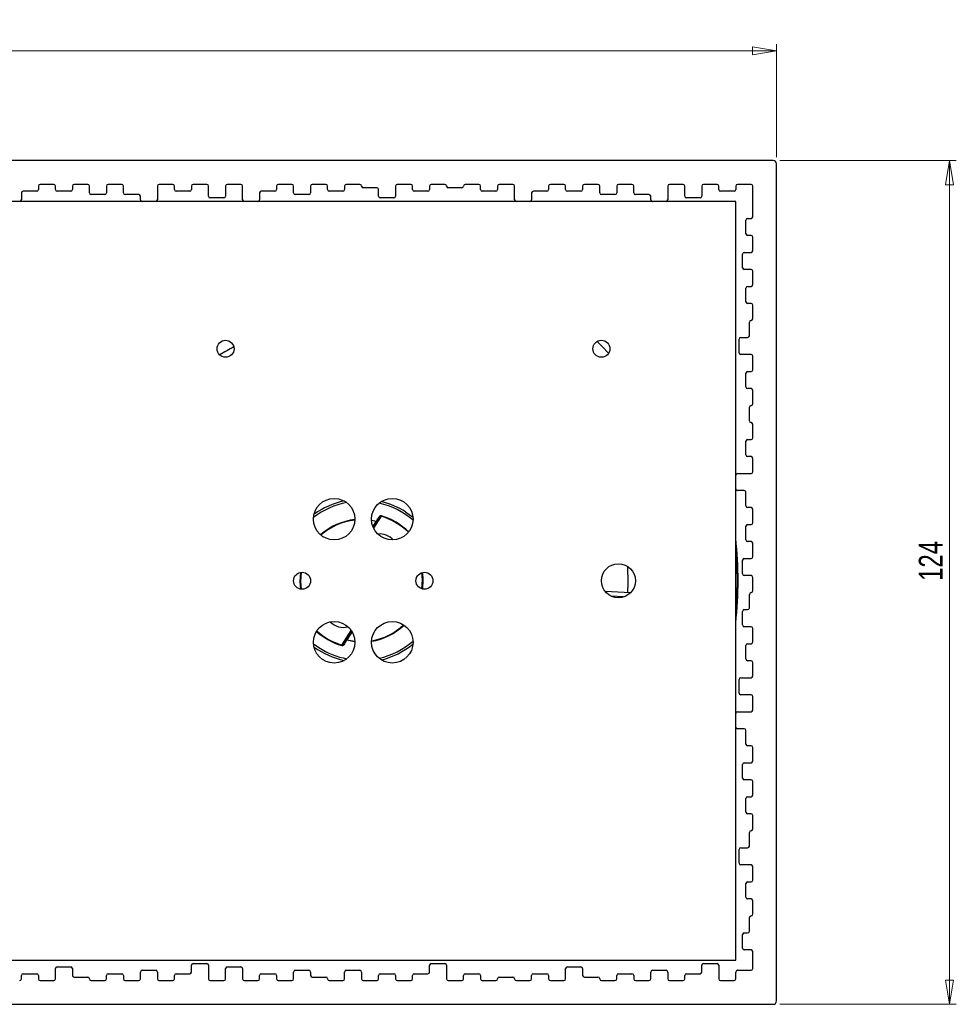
# Model space of a CAD drawing. Header units: millimetres. Extents: x 516 to 1010, y 396 to 781.
# Tile 3 of 4: x 642 to 780, y 636 to 781. Entities that reach past the tile are written whole.
import ezdxf

# ---------------------------------------------------------------- set-up
doc = ezdxf.new("R2010")
doc.units = ezdxf.units.MM
doc.styles.add('SLDTEXTSTYLE0', font='TXT', dxfattribs={"width": 0.75})
doc.dimstyles.new('SLDDIMSTYLE0', dxfattribs={"dimtxt": 3.5, "dimasz": 3.556, "dimexe": 0, "dimexo": 0.0625, "dimgap": 0.875, "dimtad": 1, "dimdec": 0, "dimrnd": 1e-09, "dimzin": 12, "dimdsep": 46, "dimtxsty": 'SLDTEXTSTYLE0', "dimblk1": 'CLOSED', "dimblk2": 'CLOSED', "dimsah": 1, "dimcen": 0.09, "dimadec": 0, "dimazin": 3, "dimtfac": 1, "dimtdec": 0, "dimtofl": 0, "dimtmove": 0, "dimatfit": 3, "dimldrblk": 'CLOSED', "dimfxl": 0, "dimfrac": 2, "dimtolj": 1, "dimtzin": 12, "dimarcsym": 0})

# ---------------------------------------------------------------- blocks, each defined once
blk = doc.blocks.new('_Closed')
at = {"color": 0, "linetype": 'ByBlock', "lineweight": -2}
for p, q in [((-1, 0.166667), (0, 0)), ((-1, 0.166667), (-1, -0.166667)), ((0, 0), (-1, -0.166667)), ((0, 0), (-1, 0))]:
    blk.add_line(p, q, dxfattribs=at)
blk = doc.blocks.new('_D_1')
at = {"color": 7, "linetype": 'Continuous', "lineweight": 0}
for p, q in [((516.12, 760.47), (516.12, 777.1)), ((753.12, 760.47), (753.12, 777.1)), ((516.12, 776.1), (753.12, 776.1))]:
    blk.add_line(p, q, dxfattribs=at)
at = {"color": 7, "linetype": 'Continuous', "lineweight": 18, "xscale": 3.556, "yscale": 3.556, "rotation": 180.0000000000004}
blk.add_blockref('_Closed', (516.12, 776.1, -67.5), dxfattribs=at)
at = {"color": 7, "linetype": 'Continuous', "lineweight": 18, "xscale": 3.556, "yscale": 3.556}
blk.add_blockref('_Closed', (753.12, 776.1, -67.5), dxfattribs=at)
at = {"color": 7, "linetype": 'Continuous', "lineweight": 18, "insert": (622.15, 780.61), "char_height": 3.5, "attachment_point": 1, "style": 'SLDTEXTSTYLE0'}
blk.add_mtext('237', dxfattribs=at)
blk = doc.blocks.new('_D_2')
at = {"color": 7, "linetype": 'Continuous', "lineweight": 0}
for p, q in [((753.62, 759.97), (779.54, 759.97)), ((778.54, 759.97), (778.54, 635.97)), ((753.62, 635.97), (779.54, 635.97))]:
    blk.add_line(p, q, dxfattribs=at)
at = {"color": 7, "linetype": 'Continuous', "lineweight": 18, "xscale": 3.556, "yscale": 3.556}
for p, rotation in [((778.54, 759.97, -67.5), 90.0000000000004), ((778.54, 635.97, -67.5), 270.0000000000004)]:
    blk.add_blockref('_Closed', p, dxfattribs=dict(at, rotation=rotation))
at = {"color": 7, "linetype": 'Continuous', "lineweight": 18, "insert": (774.03, 698.2), "char_height": 3.5, "attachment_point": 1, "rotation": 90, "style": 'SLDTEXTSTYLE0'}
blk.add_mtext('124', dxfattribs=at)

msp = doc.modelspace()

# ---------------------------------------------------------------- linework, layer by layer
at = {"color": 7, "linetype": 'Continuous', "lineweight": 25}
for p, q in [((752.62, 759.97), (516.62, 759.97)), ((753.12, 636.47), (753.12, 759.47)), ((644.37, 755.47), (642.37, 755.47)), ((644.62, 756.22), (644.62, 755.72)), ((646.87, 756.47), (644.87, 756.47)), ((647.12, 755.72), (647.12, 756.22)), ((649.37, 755.47), (647.37, 755.47)), ((649.62, 756.22), (649.62, 755.72)), ((651.87, 756.47), (649.87, 756.47)), ((652.12, 755.22), (652.12, 756.22)), ((654.62, 756.22), (654.62, 755.22)), ((656.87, 756.47), (654.87, 756.47)), ((657.12, 755.22), (657.12, 756.22)), ((662.12, 756.22), (662.12, 754.22)), ((664.37, 756.47), (662.37, 756.47)), ((664.62, 755.72), (664.62, 756.22)), ((666.87, 755.47), (664.87, 755.47)), ((667.12, 756.22), (667.12, 755.72)), ((669.37, 756.47), (667.37, 756.47)), ((669.62, 754.72), (669.62, 756.22)), ((672.12, 756.22), (672.12, 754.72)), ((674.37, 756.47), (672.37, 756.47)), ((674.62, 754.22), (674.62, 756.22)), ((679.37, 755.47), (677.37, 755.47)), ((679.62, 756.22), (679.62, 755.72)), ((681.87, 756.47), (679.87, 756.47)), ((682.12, 755.22), (682.12, 756.22)), ((684.62, 756.22), (684.62, 755.22)), ((686.87, 756.47), (684.87, 756.47)), ((687.12, 755.72), (687.12, 756.22)), ((689.37, 755.47), (687.37, 755.47)), ((689.62, 756.22), (689.62, 755.72)), ((691.87, 756.47), (689.87, 756.47)), ((694.37, 755.97), (692.37, 755.97)), ((694.62, 754.72), (694.62, 755.72)), ((697.12, 756.22), (697.12, 754.72)), ((699.37, 756.47), (697.37, 756.47)), ((699.62, 755.72), (699.62, 756.22)), ((701.87, 755.47), (699.87, 755.47)), ((702.12, 756.22), (702.12, 755.72)), ((704.37, 756.47), (702.37, 756.47)), ((706.87, 755.97), (704.87, 755.97)), ((709.37, 756.47), (707.37, 756.47)), ((709.62, 755.72), (709.62, 756.22)), ((711.87, 755.47), (709.87, 755.47)), ((712.12, 756.22), (712.12, 755.72)), ((714.37, 756.47), (712.37, 756.47)), ((714.62, 754.22), (714.62, 756.22)), ((719.37, 755.47), (717.37, 755.47)), ((719.62, 756.22), (719.62, 755.72)), ((721.87, 756.47), (719.87, 756.47)), ((722.12, 755.72), (722.12, 756.22)), ((724.37, 755.47), (722.37, 755.47)), ((724.62, 756.22), (724.62, 755.72)), ((726.87, 756.47), (724.87, 756.47)), ((727.12, 755.22), (727.12, 756.22)), ((729.62, 756.22), (729.62, 755.22)), ((731.87, 756.47), (729.87, 756.47)), ((732.12, 755.22), (732.12, 756.22)), ((737.12, 756.22), (737.12, 754.22)), ((739.37, 756.47), (737.37, 756.47)), ((739.62, 754.72), (739.62, 756.22)), ((742.12, 756.22), (742.12, 754.72)), ((744.37, 756.47), (742.37, 756.47)), ((744.62, 755.72), (744.62, 756.22)), ((746.87, 755.47), (744.87, 755.47)), ((747.12, 756.22), (747.12, 755.72)), ((749.37, 756.47), (747.37, 756.47)), ((749.62, 751.72), (749.62, 756.22)), ((641.87, 753.97), (639.87, 753.97)), ((659.87, 753.97), (641.87, 753.97)), ((642.12, 755.22), (642.12, 754.22)), ((654.37, 754.97), (652.37, 754.97)), ((659.37, 754.97), (657.37, 754.97)), ((659.62, 754.22), (659.62, 754.72)), ((661.87, 753.97), (659.87, 753.97)), ((674.87, 753.97), (661.87, 753.97)), ((671.87, 754.47), (669.87, 754.47)), ((676.87, 753.97), (674.87, 753.97)), ((714.87, 753.97), (676.87, 753.97)), ((677.12, 755.22), (677.12, 754.22)), ((684.37, 754.97), (682.37, 754.97)), ((696.87, 754.47), (694.87, 754.47)), ((716.87, 753.97), (714.87, 753.97)), ((734.87, 753.97), (716.87, 753.97)), ((717.12, 755.22), (717.12, 754.22)), ((729.37, 754.97), (727.37, 754.97)), ((734.37, 754.97), (732.37, 754.97)), ((734.62, 754.22), (734.62, 754.72)), ((736.87, 753.97), (734.87, 753.97)), ((747.12, 753.97), (736.87, 753.97)), ((741.87, 754.47), (739.87, 754.47)), ((747.12, 713.72), (747.12, 753.97)), ((748.62, 749.22), (748.62, 751.22)), ((748.87, 751.47), (749.37, 751.47)), ((749.37, 748.97), (748.87, 748.97)), ((749.62, 746.72), (749.62, 748.72)), ((748.12, 744.22), (748.12, 746.22)), ((748.37, 746.47), (749.37, 746.47)), ((749.37, 743.97), (748.37, 743.97)), ((749.62, 741.72), (749.62, 743.72)), ((748.62, 739.22), (748.62, 741.22)), ((748.87, 741.47), (749.37, 741.47)), ((749.37, 738.97), (748.87, 738.97)), ((749.62, 736.72), (749.62, 738.72)), ((749.12, 734.22), (749.12, 736.22)), ((747.62, 731.72), (747.62, 733.72)), ((747.87, 733.97), (748.87, 733.97)), ((749.37, 731.47), (747.87, 731.47)), ((749.62, 729.22), (749.62, 731.22)), ((748.62, 726.72), (748.62, 728.72)), ((748.87, 728.97), (749.37, 728.97)), ((749.37, 726.47), (748.87, 726.47)), ((749.62, 724.22), (749.62, 726.22)), ((749.12, 721.72), (749.12, 723.72)), ((749.62, 719.22), (749.62, 721.22)), ((748.62, 716.72), (748.62, 718.72)), ((748.87, 718.97), (749.37, 718.97)), ((749.37, 716.47), (748.87, 716.47)), ((749.62, 714.22), (749.62, 716.22)), ((747.12, 711.72), (747.12, 713.72)), ((747.37, 713.97), (749.37, 713.97)), ((747.12, 678.72), (747.12, 711.72)), ((748.37, 711.47), (747.37, 711.47)), ((748.62, 709.22), (748.62, 711.22)), ((695.01, 707.69), (695.04, 707.76)), ((698.57, 708.34), (699.67, 707.55)), ((749.37, 708.97), (748.87, 708.97)), ((749.62, 706.72), (749.62, 708.72)), ((694.37, 706.87), (693.84, 706.04)), ((694.28, 706.92), (694.3, 706.99)), ((694.28, 706.92), (694.37, 706.87)), ((748.62, 704.22), (748.62, 706.22)), ((748.87, 706.47), (749.37, 706.47)), ((749.37, 703.97), (748.87, 703.97)), ((749.62, 701.72), (749.62, 703.72)), ((748.12, 699.22), (748.12, 701.22)), ((748.37, 701.47), (749.37, 701.47)), ((749.37, 698.97), (748.37, 698.97)), ((749.62, 696.72), (749.62, 698.72)), ((731.64, 696.46), (727.94, 696.63)), ((749.12, 694.22), (749.12, 696.22)), ((730.61, 695.84), (728.83, 695.95)), ((748.12, 691.72), (748.12, 693.72)), ((748.37, 693.97), (748.87, 693.97)), ((689.86, 689.59), (690.66, 690.84)), ((749.37, 691.47), (748.37, 691.47)), ((749.62, 689.22), (749.62, 691.22)), ((689.86, 689.59), (689.95, 689.54)), ((689.93, 689.47), (689.95, 689.54)), ((748.87, 688.97), (749.37, 688.97)), ((689.2, 688.7), (689.22, 688.77)), ((748.62, 686.72), (748.62, 688.72)), ((749.37, 686.47), (748.87, 686.47)), ((749.62, 684.22), (749.62, 686.22)), ((747.62, 681.72), (747.62, 683.72)), ((747.87, 683.97), (749.37, 683.97)), ((749.37, 681.47), (747.87, 681.47)), ((749.62, 679.22), (749.62, 681.22)), ((747.12, 676.72), (747.12, 678.72)), ((747.37, 678.97), (749.37, 678.97)), ((747.12, 642.47), (747.12, 676.72)), ((748.37, 676.47), (747.37, 676.47)), ((748.62, 674.22), (748.62, 676.22)), ((749.37, 673.97), (748.87, 673.97)), ((749.62, 671.72), (749.62, 673.72)), ((748.37, 671.47), (749.37, 671.47)), ((748.12, 669.22), (748.12, 671.22)), ((749.37, 668.97), (748.37, 668.97)), ((749.62, 666.72), (749.62, 668.72)), ((748.62, 664.22), (748.62, 666.22)), ((748.87, 666.47), (749.37, 666.47)), ((749.37, 663.97), (748.87, 663.97)), ((749.62, 661.72), (749.62, 663.72)), ((749.12, 659.22), (749.12, 661.22)), ((747.62, 656.72), (747.62, 658.72)), ((747.87, 658.97), (748.87, 658.97)), ((749.37, 656.47), (747.87, 656.47)), ((749.62, 654.22), (749.62, 656.22)), ((748.62, 651.72), (748.62, 653.72)), ((748.87, 653.97), (749.37, 653.97)), ((749.37, 651.47), (748.87, 651.47)), ((749.62, 649.22), (749.62, 651.22)), ((749.12, 646.72), (749.12, 648.72)), ((748.12, 644.22), (748.12, 646.22)), ((748.37, 646.47), (748.87, 646.47)), ((749.37, 643.97), (748.37, 643.97)), ((522.62, 642.47), (747.12, 642.47)), ((749.62, 641.22), (749.62, 643.72)), ((647.12, 639.72), (647.12, 641.22)), ((647.37, 641.47), (649.37, 641.47)), ((649.62, 641.22), (649.62, 640.22)), ((667.12, 640.72), (667.12, 641.72)), ((667.37, 641.97), (669.37, 641.97)), ((669.62, 641.72), (669.62, 639.72)), ((672.12, 639.72), (672.12, 641.22)), ((672.37, 641.47), (674.37, 641.47)), ((674.62, 641.22), (674.62, 639.72)), ((702.12, 640.72), (702.12, 641.72)), ((702.37, 641.97), (704.37, 641.97)), ((704.62, 641.72), (704.62, 639.72)), ((722.12, 639.72), (722.12, 641.22)), ((722.37, 641.47), (724.37, 641.47)), ((724.62, 641.22), (724.62, 640.22)), ((742.12, 640.72), (742.12, 641.72)), ((742.37, 641.97), (744.37, 641.97)), ((744.62, 641.72), (744.62, 639.72)), ((642.12, 639.72), (642.12, 640.22)), ((642.37, 640.47), (644.37, 640.47)), ((644.62, 640.22), (644.62, 639.72)), ((649.87, 639.97), (651.87, 639.97)), ((654.62, 639.72), (654.62, 640.22)), ((654.87, 640.47), (656.87, 640.47)), ((657.12, 640.22), (657.12, 639.72)), ((659.62, 639.72), (659.62, 640.72)), ((659.87, 640.97), (661.87, 640.97)), ((662.12, 640.72), (662.12, 639.72)), ((664.62, 639.72), (664.62, 640.22)), ((664.87, 640.47), (666.87, 640.47)), ((677.12, 639.72), (677.12, 640.22)), ((677.37, 640.47), (679.37, 640.47)), ((679.62, 640.22), (679.62, 639.72)), ((682.12, 639.72), (682.12, 640.72)), ((682.37, 640.97), (684.37, 640.97)), ((684.62, 640.72), (684.62, 640.22)), ((684.87, 639.97), (686.87, 639.97)), ((689.62, 639.72), (689.62, 640.72)), ((689.87, 640.97), (691.87, 640.97)), ((692.12, 640.72), (692.12, 639.72)), ((694.62, 639.72), (694.62, 640.22)), ((694.87, 640.47), (696.87, 640.47)), ((697.12, 640.22), (697.12, 639.72)), ((699.62, 639.72), (699.62, 640.22)), ((699.87, 640.47), (701.87, 640.47)), ((707.12, 639.72), (707.12, 640.22)), ((707.37, 640.47), (709.37, 640.47)), ((709.62, 640.22), (709.62, 639.72)), ((712.37, 639.97), (714.37, 639.97)), ((717.12, 639.72), (717.12, 640.22)), ((717.37, 640.47), (719.37, 640.47)), ((719.62, 640.22), (719.62, 639.72)), ((724.87, 639.97), (726.87, 639.97)), ((729.62, 639.72), (729.62, 640.22)), ((729.87, 640.47), (731.87, 640.47)), ((732.12, 640.22), (732.12, 639.72)), ((734.62, 639.72), (734.62, 640.72)), ((734.87, 640.97), (736.87, 640.97)), ((737.12, 640.72), (737.12, 639.72)), ((739.62, 639.72), (739.62, 640.22)), ((739.87, 640.47), (741.87, 640.47)), ((747.12, 639.72), (747.12, 640.72)), ((747.37, 640.97), (749.37, 640.97)), ((644.87, 639.47), (646.87, 639.47)), ((652.37, 639.47), (654.37, 639.47)), ((657.37, 639.47), (659.37, 639.47)), ((662.37, 639.47), (664.37, 639.47)), ((669.87, 639.47), (671.87, 639.47)), ((674.87, 639.47), (676.87, 639.47)), ((679.87, 639.47), (681.87, 639.47)), ((687.37, 639.47), (689.37, 639.47)), ((692.37, 639.47), (694.37, 639.47)), ((697.37, 639.47), (699.37, 639.47)), ((704.87, 639.47), (706.87, 639.47)), ((709.87, 639.47), (711.87, 639.47)), ((714.87, 639.47), (716.87, 639.47)), ((719.87, 639.47), (721.87, 639.47)), ((727.37, 639.47), (729.37, 639.47)), ((732.37, 639.47), (734.37, 639.47)), ((737.37, 639.47), (739.37, 639.47)), ((744.87, 639.47), (746.87, 639.47)), ((516.62, 635.97), (752.62, 635.97))]:
    msp.add_line(p, q, dxfattribs=at)
at = {"color": 8, "linetype": 'Continuous', "lineweight": 25}
for p, q in [((695.01, 707.69), (693.89, 705.94)), ((693.59, 707.14), (694.3, 706.99)), ((694.28, 706.92), (693.59, 707.07)), ((693.8, 706.16), (694.28, 706.92)), ((689.22, 688.77), (690.6, 690.93)), ((690.72, 690.74), (689.95, 689.54)), ((685.05, 688.93), (685.83, 688.39)), ((691.14, 689.25), (689.93, 689.47)), ((689.95, 689.54), (691.14, 689.32))]:
    msp.add_line(p, q, dxfattribs=at)
at = {"color": 7, "linetype": 'Continuous', "lineweight": 25, "flags": 128}
for points in [[(728.43, 731.65), (727.5, 732.63), (726.74, 733.39)], [(694.79, 707.52), (694.79, 707.54), (694.79, 707.55), (694.79, 707.57), (694.78, 707.59), (694.77, 707.61), (694.76, 707.62), (694.74, 707.63), (694.72, 707.65)], [(694.37, 706.87), (694.37, 706.88), (694.38, 706.9), (694.37, 706.92), (694.37, 706.93), (694.35, 706.95), (694.34, 706.97), (694.32, 706.98), (694.3, 706.99)], [(689.51, 688.81), (689.49, 688.83), (689.47, 688.84), (689.46, 688.85), (689.45, 688.87), (689.44, 688.89), (689.44, 688.91), (689.44, 688.92), (689.44, 688.94)], [(689.93, 689.47), (689.91, 689.48), (689.89, 689.49), (689.88, 689.51), (689.87, 689.53), (689.86, 689.54), (689.85, 689.56), (689.86, 689.58), (689.86, 689.59)]]:
    msp.add_lwpolyline(points, dxfattribs=at)
at = {"color": 8, "linetype": 'Continuous', "lineweight": 25, "flags": 128}
for points in [[(683.17, 696.99), (683.09, 698.11), (683.17, 699.46)], [(683.24, 699.47), (683.16, 698.11), (683.24, 696.98)], [(700.99, 697.03), (701.07, 698.35), (701, 699.42)], [(701.06, 699.44), (701.14, 698.35), (701.06, 697.01)]]:
    msp.add_lwpolyline(points, dxfattribs=at)
at = {"color": 7, "linetype": 'Continuous', "lineweight": 25}
for centre, radius in [((672.12, 732.31), 1.25), ((727.37, 732.31), 1.25), ((688.09, 707.27), 3.05), ((696.64, 707.27), 3.05), ((729.87, 698.22), 2.5), ((683.37, 698.22), 1.25), ((701.37, 698.22), 1.25), ((688.09, 689.18), 3.05), ((696.64, 689.18), 3.05)]:
    msp.add_circle(centre, radius, dxfattribs=at)
for centre, radius, start, end in [((752.62, 759.47), 0.5, 0, 90), ((642.37, 755.22), 0.25, 90, 180), ((644.37, 755.72), 0.25, 270, 0), ((644.87, 756.22), 0.25, 90, 180), ((646.87, 756.22), 0.25, 360, 90), ((647.37, 755.72), 0.25, 180, 270), ((649.37, 755.72), 0.25, 270, 0), ((649.87, 756.22), 0.25, 90, 180), ((651.87, 756.22), 0.25, 360, 90), ((654.87, 756.22), 0.25, 90, 180), ((656.87, 756.22), 0.25, 0, 90), ((662.37, 756.22), 0.25, 90, 180), ((664.37, 756.22), 0.25, 360, 90), ((664.87, 755.72), 0.25, 180, 270), ((666.87, 755.72), 0.25, 270, 360), ((667.37, 756.22), 0.25, 90, 180), ((669.37, 756.22), 0.25, 360, 90), ((672.37, 756.22), 0.25, 90, 180), ((674.37, 756.22), 0.25, 360, 90), ((677.37, 755.22), 0.25, 90, 180), ((679.37, 755.72), 0.25, 270, 0), ((679.87, 756.22), 0.25, 90, 180), ((681.87, 756.22), 0.25, 360, 90), ((684.87, 756.22), 0.25, 90, 180), ((686.87, 756.22), 0.25, 360, 90), ((687.37, 755.72), 0.25, 180, 270), ((689.37, 755.72), 0.25, 270, 0), ((689.87, 756.22), 0.25, 90, 180), ((691.87, 756.22), 0.25, 0, 90), ((692.37, 756.22), 0.25, 180, 270), ((694.37, 755.72), 0.25, 360, 90), ((697.37, 756.22), 0.25, 90, 180), ((699.37, 756.22), 0.25, 360, 90), ((699.87, 755.72), 0.25, 180, 270), ((701.87, 755.72), 0.25, 270, 0), ((702.37, 756.22), 0.25, 90, 180), ((704.37, 756.22), 0.25, 0, 90), ((704.87, 756.22), 0.25, 180, 270), ((706.87, 756.22), 0.25, 270, 0), ((707.37, 756.22), 0.25, 90, 180), ((709.37, 756.22), 0.25, 360, 90), ((709.87, 755.72), 0.25, 180, 270), ((711.87, 755.72), 0.25, 270, 0), ((712.37, 756.22), 0.25, 90, 180), ((714.37, 756.22), 0.25, 360, 90), ((717.37, 755.22), 0.25, 90, 180), ((719.37, 755.72), 0.25, 270, 0), ((719.87, 756.22), 0.25, 90, 180), ((721.87, 756.22), 0.25, 360, 90), ((722.37, 755.72), 0.25, 180, 270), ((724.37, 755.72), 0.25, 270, 0), ((724.87, 756.22), 0.25, 90, 180), ((726.87, 756.22), 0.25, 360, 90), ((729.87, 756.22), 0.25, 90, 180), ((731.87, 756.22), 0.25, 360, 90), ((737.37, 756.22), 0.25, 90, 180), ((739.37, 756.22), 0.25, 360, 90), ((742.37, 756.22), 0.25, 90, 180), ((744.37, 756.22), 0.25, 360, 90), ((744.87, 755.72), 0.25, 180, 270), ((746.87, 755.72), 0.25, 270, 0), ((747.37, 756.22), 0.25, 90, 180), ((749.37, 756.22), 0.25, 360, 90), ((641.87, 754.22), 0.25, 270, 0), ((652.37, 755.22), 0.25, 180, 270), ((654.37, 755.22), 0.25, 270, 0), ((657.37, 755.22), 0.25, 180, 270), ((659.37, 754.72), 0.25, 0, 90), ((659.87, 754.22), 0.25, 180, 270), ((661.87, 754.22), 0.25, 270, 360), ((669.87, 754.72), 0.25, 180, 270), ((671.87, 754.72), 0.25, 270, 0), ((674.87, 754.22), 0.25, 180, 270), ((676.87, 754.22), 0.25, 270, 0), ((682.37, 755.22), 0.25, 180, 270), ((684.37, 755.22), 0.25, 270, 0), ((694.87, 754.72), 0.25, 180, 270), ((696.87, 754.72), 0.25, 270, 0), ((714.87, 754.22), 0.25, 180, 270), ((716.87, 754.22), 0.25, 270, 0), ((727.37, 755.22), 0.25, 180, 270), ((729.37, 755.22), 0.25, 270, 0), ((732.37, 755.22), 0.25, 180, 270), ((734.37, 754.72), 0.25, 0, 90), ((734.87, 754.22), 0.25, 180, 270), ((736.87, 754.22), 0.25, 270, 0), ((739.87, 754.72), 0.25, 180, 270), ((741.87, 754.72), 0.25, 270, 0), ((748.87, 751.22), 0.25, 90, 180), ((749.37, 751.72), 0.25, 270, 0), ((748.87, 749.22), 0.25, 180, 270), ((749.37, 748.72), 0.25, 0, 90), ((749.37, 746.72), 0.25, 270, 0), ((748.37, 746.22), 0.25, 90, 180), ((748.37, 744.22), 0.25, 180, 270), ((749.37, 743.72), 0.25, 0, 90), ((748.87, 741.22), 0.25, 90, 180), ((749.37, 741.72), 0.25, 270, 0), ((748.87, 739.22), 0.25, 180, 270), ((749.37, 738.72), 0.25, 0, 90), ((749.37, 736.72), 0.25, 270, 0), ((749.37, 736.22), 0.25, 90, 180), ((747.87, 733.72), 0.25, 90, 180), ((748.87, 734.22), 0.25, 270, 0), ((692.12, 698.23), 39.18, 118.6454, 122.1577), ((747.87, 731.72), 0.25, 180, 270), ((749.37, 731.22), 0.25, 0, 90), ((748.87, 728.72), 0.25, 90, 180), ((749.37, 729.22), 0.25, 270, 0), ((748.87, 726.72), 0.25, 180, 270), ((749.37, 726.22), 0.25, 0, 90), ((749.37, 723.72), 0.25, 90, 180), ((749.37, 724.22), 0.25, 270, 0), ((749.37, 721.72), 0.25, 180, 270), ((749.37, 721.22), 0.25, 0, 90), ((749.37, 719.22), 0.25, 270, 0), ((748.87, 718.72), 0.25, 90, 180), ((748.87, 716.72), 0.25, 180, 270), ((749.37, 716.22), 0.25, 0, 90), ((747.37, 713.72), 0.25, 90, 180), ((749.37, 714.22), 0.25, 270, 0), ((747.37, 711.72), 0.25, 180, 270), ((748.37, 711.22), 0.25, 0, 90), ((692.12, 698.23), 12, 102.3896, 125.5944), ((692.12, 698.23), 12, 57.4405, 75.8708), ((748.87, 709.22), 0.25, 180, 270), ((749.37, 708.72), 0.25, 0, 90), ((748.87, 706.22), 0.25, 90, 180), ((749.37, 706.72), 0.25, 270, 0), ((694.81, 702.44), 2.65, 42.0345, 96.3859), ((692.12, 698.23), 55.35, 353.5532, 6.4468), ((748.87, 704.22), 0.25, 180, 270), ((749.37, 703.72), 0.25, 0, 90), ((748.37, 701.22), 0.25, 90, 180), ((749.37, 701.72), 0.25, 270, 360), ((692.12, 698.23), 39.18, 357.4405, 3.0456), ((748.37, 699.22), 0.25, 180, 270), ((749.37, 698.72), 0.25, 0, 90), ((749.37, 696.22), 0.25, 90, 180), ((749.37, 696.72), 0.25, 270, 0), ((748.37, 693.72), 0.25, 90, 180), ((748.87, 694.22), 0.25, 270, 0), ((689.42, 694.02), 2.65, 223.9541, 285.2703), ((748.37, 691.72), 0.25, 180, 270), ((749.37, 691.22), 0.25, 0, 90), ((692.12, 698.23), 12, 284.0558, 309.0453), ((748.87, 688.72), 0.25, 90, 180), ((749.37, 689.22), 0.25, 270, 0), ((692.12, 698.23), 12, 234.3835, 257.6933), ((748.87, 686.72), 0.25, 180, 270), ((749.37, 686.22), 0.25, 0, 90), ((747.87, 683.72), 0.25, 90, 180), ((749.37, 684.22), 0.25, 270, 0), ((747.87, 681.72), 0.25, 180, 270), ((749.37, 681.22), 0.25, 360, 90), ((747.37, 678.72), 0.25, 90, 180), ((749.37, 679.22), 0.25, 270, 0), ((747.37, 676.72), 0.25, 180, 270), ((748.37, 676.22), 0.25, 0, 90), ((748.87, 674.22), 0.25, 180, 270), ((749.37, 673.72), 0.25, 0, 90), ((748.37, 671.22), 0.25, 90, 180), ((749.37, 671.72), 0.25, 270, 0), ((748.37, 669.22), 0.25, 180, 270), ((749.37, 668.72), 0.25, 0, 90), ((748.87, 666.22), 0.25, 90, 180), ((749.37, 666.72), 0.25, 270, 0), ((748.87, 664.22), 0.25, 180, 270), ((749.37, 663.72), 0.25, 0, 90), ((749.37, 661.22), 0.25, 90, 180), ((749.37, 661.72), 0.25, 270, 0), ((747.87, 658.72), 0.25, 90, 180), ((748.87, 659.22), 0.25, 270, 0), ((747.87, 656.72), 0.25, 180, 270), ((749.37, 656.22), 0.25, 0, 90), ((749.37, 654.22), 0.25, 270, 360), ((748.87, 653.72), 0.25, 90, 180), ((748.87, 651.72), 0.25, 180, 270), ((749.37, 651.22), 0.25, 0, 90), ((749.37, 648.72), 0.25, 90, 180), ((749.37, 649.22), 0.25, 270, 0), ((748.37, 646.22), 0.25, 90, 180), ((748.87, 646.72), 0.25, 270, 0), ((748.37, 644.22), 0.25, 180, 270), ((749.37, 643.72), 0.25, 360, 90), ((647.37, 641.22), 0.25, 90, 180), ((649.37, 641.22), 0.25, 0, 90), ((667.37, 641.72), 0.25, 90, 180), ((669.37, 641.72), 0.25, 0, 90), ((672.37, 641.22), 0.25, 90, 180), ((674.37, 641.22), 0.25, 0, 90), ((702.37, 641.72), 0.25, 90, 180), ((704.37, 641.72), 0.25, 360, 90), ((722.37, 641.22), 0.25, 90, 180), ((724.37, 641.22), 0.25, 0, 90), ((742.37, 641.72), 0.25, 90, 180), ((744.37, 641.72), 0.25, 0, 90), ((749.37, 641.22), 0.25, 270, 0), ((641.87, 639.72), 0.25, 270, 0), ((642.37, 640.22), 0.25, 90, 180), ((644.37, 640.22), 0.25, 0, 90), ((644.87, 639.72), 0.25, 180, 270), ((646.87, 639.72), 0.25, 270, 0), ((649.87, 640.22), 0.25, 180, 270), ((651.87, 639.72), 0.25, 360, 90), ((652.37, 639.72), 0.25, 180, 270), ((654.37, 639.72), 0.25, 270, 0), ((654.87, 640.22), 0.25, 90, 180), ((656.87, 640.22), 0.25, 0, 90), ((657.37, 639.72), 0.25, 180, 270), ((659.37, 639.72), 0.25, 270, 0), ((659.87, 640.72), 0.25, 90, 180), ((661.87, 640.72), 0.25, 360, 90), ((662.37, 639.72), 0.25, 180, 270), ((664.37, 639.72), 0.25, 270, 0), ((664.87, 640.22), 0.25, 90, 180), ((666.87, 640.72), 0.25, 270, 0), ((669.87, 639.72), 0.25, 180, 270), ((671.87, 639.72), 0.25, 270, 360), ((674.87, 639.72), 0.25, 180, 270), ((676.87, 639.72), 0.25, 270, 0), ((677.37, 640.22), 0.25, 90, 180), ((679.37, 640.22), 0.25, 0, 90), ((679.87, 639.72), 0.25, 180, 270), ((681.87, 639.72), 0.25, 270, 0), ((682.37, 640.72), 0.25, 90, 180), ((684.37, 640.72), 0.25, 360, 90), ((684.87, 640.22), 0.25, 180, 270), ((686.87, 639.72), 0.25, 0, 90), ((687.37, 639.72), 0.25, 180, 270), ((689.37, 639.72), 0.25, 270, 0), ((689.87, 640.72), 0.25, 90, 180), ((691.87, 640.72), 0.25, 360, 90), ((692.37, 639.72), 0.25, 180, 270), ((694.37, 639.72), 0.25, 270, 0), ((694.87, 640.22), 0.25, 90, 180), ((696.87, 640.22), 0.25, 0, 90), ((697.37, 639.72), 0.25, 180, 270), ((699.37, 639.72), 0.25, 270, 0), ((699.87, 640.22), 0.25, 90, 180), ((701.87, 640.72), 0.25, 270, 0), ((704.87, 639.72), 0.25, 180, 270), ((706.87, 639.72), 0.25, 270, 0), ((707.37, 640.22), 0.25, 90, 180), ((709.37, 640.22), 0.25, 0, 90), ((709.87, 639.72), 0.25, 180, 270), ((711.87, 639.72), 0.25, 270, 0), ((712.37, 639.72), 0.25, 90, 180), ((714.37, 639.72), 0.25, 360, 90), ((714.87, 639.72), 0.25, 180, 270), ((716.87, 639.72), 0.25, 270, 0), ((717.37, 640.22), 0.25, 90, 180), ((719.37, 640.22), 0.25, 0, 90), ((719.87, 639.72), 0.25, 180, 270), ((721.87, 639.72), 0.25, 270, 0), ((724.87, 640.22), 0.25, 180, 270), ((726.87, 639.72), 0.25, 0, 90), ((727.37, 639.72), 0.25, 180, 270), ((729.37, 639.72), 0.25, 270, 0), ((729.87, 640.22), 0.25, 90, 180), ((731.87, 640.22), 0.25, 0, 90), ((732.37, 639.72), 0.25, 180, 270), ((734.37, 639.72), 0.25, 270, 0), ((734.87, 640.72), 0.25, 90, 180), ((736.87, 640.72), 0.25, 0, 90), ((737.37, 639.72), 0.25, 180, 270), ((739.37, 639.72), 0.25, 270, 0), ((739.87, 640.22), 0.25, 90, 180), ((741.87, 640.72), 0.25, 270, 0), ((744.87, 639.72), 0.25, 180, 270), ((746.87, 639.72), 0.25, 270, 0), ((747.37, 640.72), 0.25, 90, 180), ((752.62, 636.47), 0.5, 270, 0)]:
    msp.add_arc(centre, radius, start, end, dxfattribs=at)
at = {"color": 8, "linetype": 'Continuous', "lineweight": 25}
for radius, start, end in [(11.68, 100.7888, 127.1952), (11.68, 49.6039, 77.2294), (9.9, 45.9139, 72.9688), (9.97, 45.9538, 72.9688), (9.03, 96.1791, 131.8049), (8.96, 96.2423, 131.7417), (55.25, 354.5474, 5.4526), (8.96, 279.501, 313.6002), (9.03, 279.3989, 313.7023), (9.97, 228.3842, 252.9688), (9.9, 228.3164, 252.9688), (11.68, 282.7089, 310.3922), (11.68, 237.4405, 259.2793)]:
    msp.add_arc((692.12, 698.23), radius, start, end, dxfattribs=at)
at = {"color": 7, "linetype": 'Continuous', "lineweight": 25}
for points, knots in [([(694.3, 706.99), (694.39, 707.13), (694.53, 707.34), (694.67, 707.56), (694.72, 707.65)], [0, 0, 0, 0, 0.6205755, 1, 1, 1, 1]), ([(695.04, 707.76), (695.03, 707.76), (695.01, 707.77), (694.96, 707.77), (694.88, 707.76), (694.79, 707.72), (694.74, 707.67), (694.72, 707.65)], [0, 0, 0, 0, 0.0358119, 0.1788607, 0.3675206, 0.6535412, 1, 1, 1, 1]), ([(694.79, 707.52), (694.81, 707.55), (694.85, 707.6), (694.91, 707.66), (694.96, 707.69), (695, 707.69), (695.01, 707.69), (695.01, 707.69)], [0, 0, 0, 0, 0.374173, 0.673757, 0.854258, 0.973256, 1, 1, 1, 1]), ([(694.79, 707.52), (694.73, 707.44), (694.59, 707.22), (694.46, 707), (694.37, 706.87)], [0, 0, 0, 0, 0.379435, 1, 1, 1, 1]), ([(689.2, 688.7), (689.2, 688.7), (689.22, 688.69), (689.28, 688.69), (689.35, 688.7), (689.44, 688.74), (689.49, 688.79), (689.51, 688.81)], [0, 0, 0, 0, 0.035812, 0.178861, 0.367521, 0.653541, 1, 1, 1, 1]), ([(689.44, 688.94), (689.42, 688.91), (689.39, 688.86), (689.32, 688.8), (689.27, 688.77), (689.23, 688.76), (689.22, 688.77), (689.22, 688.77)], [0, 0, 0, 0, 0.3741733, 0.6737569, 0.8542585, 0.9732563, 1, 1, 1, 1]), ([(689.44, 688.94), (689.5, 689.02), (689.64, 689.24), (689.78, 689.46), (689.86, 689.59)], [0, 0, 0, 0, 0.379455, 1, 1, 1, 1]), ([(689.93, 689.47), (689.84, 689.33), (689.7, 689.12), (689.56, 688.9), (689.51, 688.81)], [0, 0, 0, 0, 0.620555, 1, 1, 1, 1])]:
    msp.add_open_spline(points, degree=3, knots=knots, dxfattribs=at)

# ---------------------------------------------------------------- dimensions: what is measured, and where the dimension line sits
at = {"color": 7, "linetype": 'Continuous', "lineweight": 18}
dim = msp.add_linear_dim(base=(753.12, 776.1), p1=(516.12, 759.47), p2=(753.12, 759.47), dimstyle='SLDDIMSTYLE0', dxfattribs=at)
dim.commit()
dim.dimension.update_dxf_attribs({"geometry": '_D_1', "text_midpoint": (626.03, 776.1), "dimtype": 160})
dim = msp.add_linear_dim(base=(778.54, 635.97), p1=(752.62, 759.97), p2=(752.62, 635.97), angle=90, dimstyle='SLDDIMSTYLE0', dxfattribs=at)
dim.commit()
dim.dimension.update_dxf_attribs({"geometry": '_D_2', "text_midpoint": (778.54, 702.08), "dimtype": 160})

doc.saveas('drawing.dxf')
